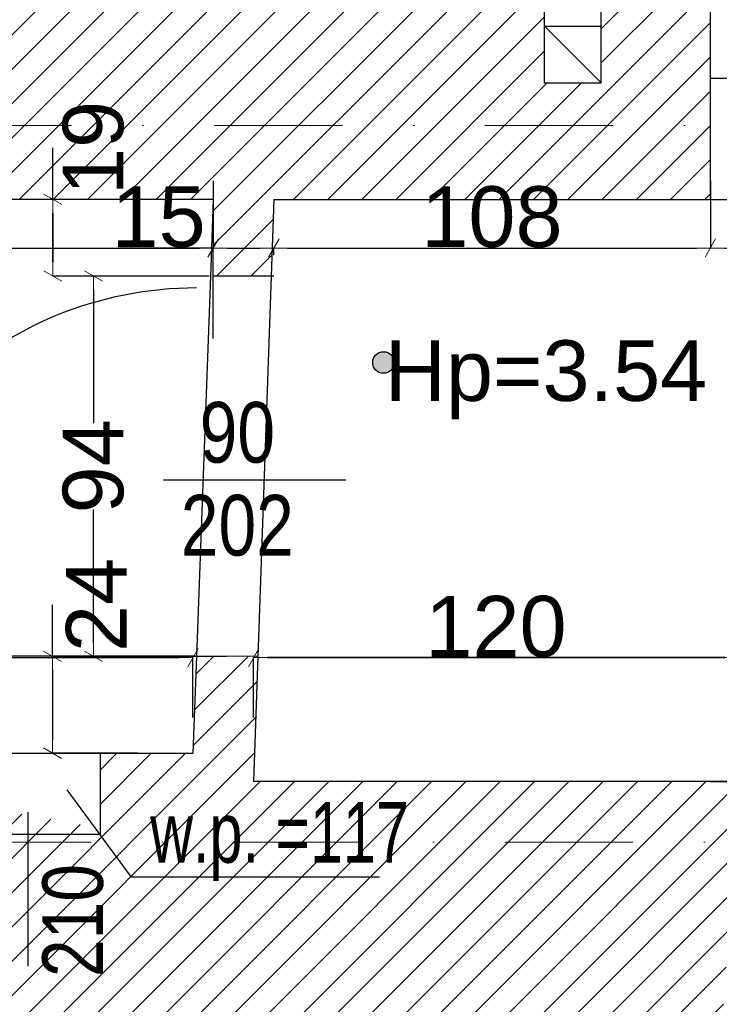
# Model space of a CAD drawing. Header units: millimetres. Extents: x 75543 to 124291, y -109148 to -86372.
# Tile 38 of 99: x 90389 to 92119, y -100656 to -98221. Entities that reach past the tile are written whole.
import ezdxf

# ---------------------------------------------------------------- set-up
doc = ezdxf.new("R2010")
doc.units = ezdxf.units.MM
doc.header["$MEASUREMENT"] = 0
doc.linetypes.add('Dot & Dashed', pattern=[670.277762, 317.5, -176.388889, 0, -176.388874])
for name, color, linetype in [('A-DRZWI', 7, 'Continuous'), ('A-WIDOK', 7, 'Continuous'), ('A-WYSOKOSCI', 7, 'Continuous'), ('DIM MALY', 7, 'Continuous'), ('Drawing & Figure', 7, 'Continuous'), ('linia nadproza', 7, 'Continuous'), ('opisy inne', 7, 'Continuous'), ('PARAPET', 7, 'Continuous'), ('podciagi', 7, 'Continuous'), ('SCIANY_KONSTR', 7, 'Continuous'), ('Structural - Bearing', 7, 'Continuous'), ('Structural - Grid', 7, 'Continuous')]:
    doc.layers.add(name, color=color, linetype=linetype)
doc.styles.add('STYL_AUTOMATYCZNY_1', font='arial.ttf')
doc.styles.add('STYL_AUTOMATYCZNY_2', font='arial.ttf')
doc.styles.add('STYL_AUTOMATYCZNY_6', font='arial.ttf', dxfattribs={"width": 0.8})
doc.styles.add('STYL_AUTOMATYCZNY_7', font='arial.ttf', dxfattribs={"width": 0.7})
doc.dimstyles.new('STYL_AUTOMATYCZNY__2', dxfattribs={"dimtxt": 150, "dimasz": 34.231941, "dimexe": 0.18, "dimexo": 3, "dimgap": 0, "dimtad": 1, "dimdec": 0, "dimlfac": 0.1, "dimzin": 0, "dimdsep": 46, "dimtxsty": 'STYL_AUTOMATYCZNY_2', "dimblk": 'ARROWHEAD_2', "dimblk1": 'ARROWHEAD_2', "dimblk2": 'ARROWHEAD_2', "dimcen": 0.09, "dimclrd": 5, "dimclre": 5, "dimclrt": 1, "dimadec": 0, "dimazin": 0, "dimtfac": 1, "dimtdec": 4, "dimtmove": 0, "dimatfit": 3, "dimfxl": 0, "dimtolj": 1, "dimtzin": 0, "dimarcsym": 0})
doc.dimstyles.new('STYL_AUTOMATYCZNY__3', dxfattribs={"dimtxt": 150, "dimasz": 34.231941, "dimexe": 0.18, "dimexo": 3, "dimgap": 0, "dimtad": 1, "dimtih": 1, "dimtoh": 1, "dimdec": 0, "dimlfac": 0.1, "dimzin": 0, "dimdsep": 46, "dimtxsty": 'STYL_AUTOMATYCZNY_2', "dimblk": 'ARROWHEAD_2', "dimblk1": 'ARROWHEAD_2', "dimblk2": 'ARROWHEAD_2', "dimcen": 0.09, "dimclrd": 5, "dimclre": 5, "dimclrt": 1, "dimadec": 0, "dimazin": 0, "dimtfac": 1, "dimtdec": 4, "dimtmove": 0, "dimatfit": 3, "dimfxl": 0, "dimtolj": 1, "dimtzin": 0, "dimarcsym": 0})
doc.dimstyles.new('STYL_AUTOMATYCZNY__6', dxfattribs={"dimtxt": 150, "dimasz": 34.231941, "dimexe": 0.18, "dimexo": 3, "dimgap": 0, "dimtad": 1, "dimtih": 1, "dimtoh": 1, "dimdec": 0, "dimlfac": 0.1, "dimzin": 0, "dimdsep": 46, "dimtxsty": 'STYL_AUTOMATYCZNY_2', "dimblk": 'ARROWHEAD_2', "dimblk1": 'ARROWHEAD_2', "dimblk2": 'ARROWHEAD_2', "dimcen": 0.09, "dimclrd": 256, "dimclre": 256, "dimclrt": 5, "dimadec": 0, "dimazin": 0, "dimtfac": 1, "dimtdec": 4, "dimtmove": 0, "dimatfit": 3, "dimfxl": 0, "dimtolj": 1, "dimtzin": 0, "dimarcsym": 0})

# ---------------------------------------------------------------- blocks, each defined once
blk = doc.blocks.new('ARROWHEAD_2')
at = {"color": 0, "linetype": 'Continuous', "lineweight": 0}
for p, q in [((0, 0), (-1, 0)), ((-0.378, -0.655), (0.378, 0.655))]:
    blk.add_line(p, q, dxfattribs=at)
blk = doc.blocks.new('*D67')
at = {"layer": 'Defpoints', "color": 0}
for p in [(90817.3, -99798.8), (90817.3, -99950.2), (89537.1, -100035.2)]:
    blk.add_point(p, dxfattribs=at)
at = {"layer": 'DIM MALY', "color": 5, "lineweight": -2}
for p, q in [((89537.1, -100032.2), (89537.1, -99798.6)), ((89571.3, -99798.8), (90783, -99798.8)), ((90817.3, -99947.2), (90817.3, -99798.6))]:
    blk.add_line(p, q, dxfattribs=at)
at = {"layer": 'DIM MALY', "color": 5, "lineweight": -2, "xscale": 34.23194115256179, "yscale": 34.23194115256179, "zscale": 34.23194115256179, "rotation": 180}
blk.add_blockref('ARROWHEAD_2', (89537.1, -99798.8), dxfattribs=at)
at = {"layer": 'DIM MALY', "color": 5, "lineweight": -2, "xscale": 34.23194115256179, "yscale": 34.23194115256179, "zscale": 34.23194115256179}
blk.add_blockref('ARROWHEAD_2', (90817.3, -99798.8), dxfattribs=at)
at = {"layer": 'DIM MALY', "color": 1, "insert": (90176.8, -99722.2), "char_height": 150, "attachment_point": 5, "style": 'STYL_AUTOMATYCZNY_2'}
blk.add_mtext('\\A1;128', dxfattribs=at)
blk = doc.blocks.new('*D72')
at = {"layer": 'Defpoints', "color": 0}
for p in [(90867.3, -98785.5), (89467.3, -99012.4), (90867.3, -99012.4)]:
    blk.add_point(p, dxfattribs=at)
at = {"layer": 'linia nadproza', "color": 254, "lineweight": -2, "true_color": 0xe8e8e8}
for p, q in [((89467.3, -99009.4), (89467.3, -98785.3)), ((89501.5, -98785.5), (90833, -98785.5)), ((90867.3, -99009.4), (90867.3, -98785.3))]:
    blk.add_line(p, q, dxfattribs=at)
at = {"layer": 'linia nadproza', "color": 254, "lineweight": -2, "true_color": 0xe8e8e8, "xscale": 34.23194115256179, "yscale": 34.23194115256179, "zscale": 34.23194115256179, "rotation": 180}
blk.add_blockref('ARROWHEAD_2', (89467.3, -98785.5), dxfattribs=at)
at = {"layer": 'linia nadproza', "color": 254, "lineweight": -2, "true_color": 0xe8e8e8, "xscale": 34.23194115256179, "yscale": 34.23194115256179, "zscale": 34.23194115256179}
blk.add_blockref('ARROWHEAD_2', (90867.3, -98785.5), dxfattribs=at)
at = {"layer": 'linia nadproza', "color": 5, "insert": (90166.9, -98708.9), "char_height": 150, "attachment_point": 5, "style": 'STYL_AUTOMATYCZNY_2'}
blk.add_mtext('\\A1;140', dxfattribs=at)
blk = doc.blocks.new('*D73')
at = {"layer": 'Defpoints', "color": 0}
for p in [(92425.5, -97255.2), (92087.4, -98665.2), (92356.7, -98665.2)]:
    blk.add_point(p, dxfattribs=at)
at = {"layer": 'DIM MALY', "color": 5, "lineweight": -2}
for p, q in [((92422.5, -97255.2), (92356.5, -97255.2)), ((92356.7, -97289.4), (92356.7, -97816.4)), ((92356.7, -98631), (92356.7, -98104.8)), ((92090.4, -98665.2), (92356.9, -98665.2))]:
    blk.add_line(p, q, dxfattribs=at)
at = {"layer": 'DIM MALY', "color": 5, "lineweight": -2, "xscale": 34.23194115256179, "yscale": 34.23194115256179, "zscale": 34.23194115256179}
for p, rotation in [((92356.7, -97255.2), 90), ((92356.7, -98665.2), 270)]:
    blk.add_blockref('ARROWHEAD_2', p, dxfattribs=dict(at, rotation=rotation))
at = {"layer": 'DIM MALY', "color": 1, "insert": (92356.7, -97960.6), "char_height": 150, "attachment_point": 5, "rotation": 90, "style": 'STYL_AUTOMATYCZNY_2'}
blk.add_mtext('\\A1;141', dxfattribs=at)
blk = doc.blocks.new('*D74')
at = {"layer": 'Defpoints', "color": 0}
for p in [(92117.4, -98665.2), (92094, -100105.2), (92356.7, -100105.2)]:
    blk.add_point(p, dxfattribs=at)
at = {"layer": 'DIM MALY', "color": 5, "lineweight": -2}
for p, q in [((92120.4, -98665.2), (92356.9, -98665.2)), ((92356.7, -98699.4), (92356.7, -99227.3)), ((92356.7, -100071), (92356.7, -99543.9)), ((92097, -100105.2), (92356.9, -100105.2))]:
    blk.add_line(p, q, dxfattribs=at)
at = {"layer": 'DIM MALY', "color": 5, "lineweight": -2, "xscale": 34.23194115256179, "yscale": 34.23194115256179, "zscale": 34.23194115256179}
for p, rotation in [((92356.7, -98665.2), 90), ((92356.7, -100105.2), 270)]:
    blk.add_blockref('ARROWHEAD_2', p, dxfattribs=dict(at, rotation=rotation))
at = {"layer": 'DIM MALY', "color": 1, "insert": (92356.7, -99385.6), "char_height": 150, "attachment_point": 5, "rotation": 90, "style": 'STYL_AUTOMATYCZNY_2'}
blk.add_mtext('\\A1;144', dxfattribs=at)
blk = doc.blocks.new('*D75')
at = {"layer": 'Defpoints', "color": 0}
for p in [(90967.3, -99798.8), (90967.3, -99950.2), (92167.3, -100105.2)]:
    blk.add_point(p, dxfattribs=at)
at = {"layer": 'DIM MALY', "color": 5, "lineweight": -2}
for p, q in [((90967.3, -99947.2), (90967.3, -99798.6)), ((92133, -99798.8), (91001.5, -99798.8)), ((92167.3, -100102.2), (92167.3, -99798.6))]:
    blk.add_line(p, q, dxfattribs=at)
at = {"layer": 'DIM MALY', "color": 5, "lineweight": -2, "xscale": 34.23194115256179, "yscale": 34.23194115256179, "zscale": 34.23194115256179, "rotation": 180}
blk.add_blockref('ARROWHEAD_2', (90967.3, -99798.8), dxfattribs=at)
at = {"layer": 'DIM MALY', "color": 5, "lineweight": -2, "xscale": 34.23194115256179, "yscale": 34.23194115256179, "zscale": 34.23194115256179}
blk.add_blockref('ARROWHEAD_2', (92167.3, -99798.8), dxfattribs=at)
at = {"layer": 'DIM MALY', "color": 1, "insert": (91566.9, -99722.2), "char_height": 150, "attachment_point": 5, "style": 'STYL_AUTOMATYCZNY_2'}
blk.add_mtext('\\A1;120', dxfattribs=at)
blk = doc.blocks.new('*D76')
at = {"layer": 'Defpoints', "color": 0}
for p in [(92167.3, -99798.8), (90967.3, -99950.2), (92167.3, -100105.2)]:
    blk.add_point(p, dxfattribs=at)
at = {"layer": 'DIM MALY', "color": 5, "lineweight": -2}
for p, q in [((90967.3, -99947.2), (90967.3, -99798.6)), ((91001.5, -99798.8), (92133, -99798.8)), ((92167.3, -100102.2), (92167.3, -99798.6))]:
    blk.add_line(p, q, dxfattribs=at)
at = {"layer": 'DIM MALY', "color": 5, "lineweight": -2, "xscale": 34.23194115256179, "yscale": 34.23194115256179, "zscale": 34.23194115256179, "rotation": 180}
blk.add_blockref('ARROWHEAD_2', (90967.3, -99798.8), dxfattribs=at)
at = {"layer": 'DIM MALY', "color": 5, "lineweight": -2, "xscale": 34.23194115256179, "yscale": 34.23194115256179, "zscale": 34.23194115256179}
blk.add_blockref('ARROWHEAD_2', (92167.3, -99798.8), dxfattribs=at)
at = {"layer": 'DIM MALY', "color": 1, "insert": (91566.9, -99722.2), "char_height": 150, "attachment_point": 5, "style": 'STYL_AUTOMATYCZNY_2'}
blk.add_mtext('\\A1;120', dxfattribs=at)
blk = doc.blocks.new('*D256')
at = {"layer": 'Defpoints', "color": 0}
for p in [(90867.3, -98665.2), (90470.5, -98855), (90860.4, -98855)]:
    blk.add_point(p, dxfattribs=at)
at = {"layer": 'DIM MALY', "color": 5, "lineweight": -2}
for p, q in [((90470.5, -98665.2), (90470.5, -98538)), ((90864.3, -98665.2), (90470.3, -98665.2)), ((90470.5, -98699.4), (90470.5, -98820.7)), ((90857.4, -98855), (90470.3, -98855))]:
    blk.add_line(p, q, dxfattribs=at)
at = {"layer": 'DIM MALY', "color": 5, "lineweight": -2, "xscale": 34.23194115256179, "yscale": 34.23194115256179, "zscale": 34.23194115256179}
for p, rotation in [((90470.5, -98665.2), 90), ((90470.5, -98855), 270)]:
    blk.add_blockref('ARROWHEAD_2', p, dxfattribs=dict(at, rotation=rotation))
at = {"layer": 'DIM MALY', "color": 1, "insert": (90571, -98538), "char_height": 150, "attachment_point": 5, "rotation": 90, "style": 'STYL_AUTOMATYCZNY_2'}
blk.add_mtext('\\A1;19', dxfattribs=at)
blk = doc.blocks.new('*D257')
at = {"layer": 'Defpoints', "color": 0}
for p in [(90571, -98855), (90860.4, -98855), (90902, -99795.6)]:
    blk.add_point(p, dxfattribs=at)
at = {"layer": 'DIM MALY', "color": 5, "lineweight": -2}
for p, q in [((90857.4, -98855), (90570.8, -98855)), ((90571, -98889.2), (90571, -99218.4)), ((90571, -99761.3), (90571, -99432.7)), ((90899, -99795.6), (90570.8, -99795.6))]:
    blk.add_line(p, q, dxfattribs=at)
at = {"layer": 'DIM MALY', "color": 5, "lineweight": -2, "xscale": 34.23194115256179, "yscale": 34.23194115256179, "zscale": 34.23194115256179}
for p, rotation in [((90571, -98855), 90), ((90571, -99795.6), 270)]:
    blk.add_blockref('ARROWHEAD_2', p, dxfattribs=dict(at, rotation=rotation))
at = {"layer": 'DIM MALY', "color": 1, "insert": (90571, -99325.5), "char_height": 150, "attachment_point": 5, "rotation": 90, "style": 'STYL_AUTOMATYCZNY_2'}
blk.add_mtext('\\A1;94', dxfattribs=at)
blk = doc.blocks.new('*D258')
at = {"layer": 'Defpoints', "color": 0}
for p in [(90470.5, -98665.2), (90867.3, -98665.2), (90860.4, -98855)]:
    blk.add_point(p, dxfattribs=at)
at = {"layer": 'DIM MALY', "color": 5, "lineweight": -2}
for p, q in [((90470.5, -98665.2), (90470.5, -98538)), ((90864.3, -98665.2), (90470.3, -98665.2)), ((90470.5, -98820.7), (90470.5, -98699.4)), ((90857.4, -98855), (90470.3, -98855))]:
    blk.add_line(p, q, dxfattribs=at)
at = {"layer": 'DIM MALY', "color": 5, "lineweight": -2, "xscale": 34.23194115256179, "yscale": 34.23194115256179, "zscale": 34.23194115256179}
for p, rotation in [((90470.5, -98665.2), 90), ((90470.5, -98855), 270)]:
    blk.add_blockref('ARROWHEAD_2', p, dxfattribs=dict(at, rotation=rotation))
at = {"layer": 'DIM MALY', "color": 1, "insert": (90571, -98538), "char_height": 150, "attachment_point": 5, "rotation": 90, "style": 'STYL_AUTOMATYCZNY_2'}
blk.add_mtext('\\A1;19', dxfattribs=at)
blk = doc.blocks.new('*D259')
at = {"layer": 'Defpoints', "color": 0}
for p in [(90902, -99795.6), (90469.5, -100035.2), (90682.9, -100035.2)]:
    blk.add_point(p, dxfattribs=at)
at = {"layer": 'DIM MALY', "color": 5, "lineweight": -2}
for p, q in [((90469.5, -99795.6), (90469.5, -99668.4)), ((90899, -99795.6), (90469.3, -99795.6)), ((90469.5, -99829.8), (90469.5, -100001)), ((90679.9, -100035.2), (90469.3, -100035.2))]:
    blk.add_line(p, q, dxfattribs=at)
at = {"layer": 'DIM MALY', "color": 5, "lineweight": -2, "xscale": 34.23194115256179, "yscale": 34.23194115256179, "zscale": 34.23194115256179}
for p, rotation in [((90469.5, -99795.6), 90), ((90469.5, -100035.2), 270)]:
    blk.add_blockref('ARROWHEAD_2', p, dxfattribs=dict(at, rotation=rotation))
at = {"layer": 'DIM MALY', "color": 1, "insert": (90577.9, -99668.4), "char_height": 150, "attachment_point": 5, "rotation": 90, "style": 'STYL_AUTOMATYCZNY_2'}
blk.add_mtext('\\A1;24', dxfattribs=at)
blk = doc.blocks.new('*D490')
at = {"layer": 'Defpoints', "color": 0}
for p in [(90867.3, -98616.2), (91017.3, -98785.5), (91017.3, -98806.2)]:
    blk.add_point(p, dxfattribs=at)
at = {"layer": 'DIM MALY', "color": 5, "lineweight": -2}
for p, q in [((90867.3, -98619.2), (90867.3, -98785.7)), ((90833, -98785.5), (90631.2, -98785.5)), ((90867.3, -98785.5), (90833, -98785.5)), ((90901.5, -98785.5), (90983, -98785.5)), ((91017.3, -98803.2), (91017.3, -98785.3))]:
    blk.add_line(p, q, dxfattribs=at)
at = {"layer": 'DIM MALY', "color": 5, "lineweight": -2, "xscale": 34.23194115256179, "yscale": 34.23194115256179, "zscale": 34.23194115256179, "rotation": 180}
blk.add_blockref('ARROWHEAD_2', (90867.3, -98785.5), dxfattribs=at)
at = {"layer": 'DIM MALY', "color": 5, "lineweight": -2, "xscale": 34.23194115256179, "yscale": 34.23194115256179, "zscale": 34.23194115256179}
blk.add_blockref('ARROWHEAD_2', (91017.3, -98785.5), dxfattribs=at)
at = {"layer": 'DIM MALY', "color": 1, "insert": (90732.1, -98708.9), "char_height": 150, "attachment_point": 5, "style": 'STYL_AUTOMATYCZNY_2'}
blk.add_mtext('\\A1;15', dxfattribs=at)
blk = doc.blocks.new('*D491')
at = {"layer": 'Defpoints', "color": 0}
for p in [(90867.3, -98616.2), (91017.3, -98785.5), (91017.3, -98806.2)]:
    blk.add_point(p, dxfattribs=at)
at = {"layer": 'DIM MALY', "color": 5, "lineweight": -2}
for p, q in [((90867.3, -98619.2), (90867.3, -98785.7)), ((90833, -98785.5), (90631.2, -98785.5)), ((90867.3, -98785.5), (90833, -98785.5)), ((90901.5, -98785.5), (90983, -98785.5)), ((91017.3, -98803.2), (91017.3, -98785.3))]:
    blk.add_line(p, q, dxfattribs=at)
at = {"layer": 'DIM MALY', "color": 5, "lineweight": -2, "xscale": 34.23194115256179, "yscale": 34.23194115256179, "zscale": 34.23194115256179, "rotation": 180}
blk.add_blockref('ARROWHEAD_2', (90867.3, -98785.5), dxfattribs=at)
at = {"layer": 'DIM MALY', "color": 5, "lineweight": -2, "xscale": 34.23194115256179, "yscale": 34.23194115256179, "zscale": 34.23194115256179}
blk.add_blockref('ARROWHEAD_2', (91017.3, -98785.5), dxfattribs=at)
at = {"layer": 'DIM MALY', "color": 1, "insert": (90732.1, -98708.9), "char_height": 150, "attachment_point": 5, "style": 'STYL_AUTOMATYCZNY_2'}
blk.add_mtext('\\A1;15', dxfattribs=at)
blk = doc.blocks.new('*D492')
at = {"layer": 'Defpoints', "color": 0}
for p in [(92097.3, -98616.2), (92097.3, -98785.5), (91017.3, -98806.2)]:
    blk.add_point(p, dxfattribs=at)
at = {"layer": 'DIM MALY', "color": 5, "lineweight": -2}
for p, q in [((92097.3, -98619.2), (92097.3, -98785.7)), ((91017.3, -98803.2), (91017.3, -98785.3)), ((91051.5, -98785.5), (92063, -98785.5))]:
    blk.add_line(p, q, dxfattribs=at)
at = {"layer": 'DIM MALY', "color": 5, "lineweight": -2, "xscale": 34.23194115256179, "yscale": 34.23194115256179, "zscale": 34.23194115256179, "rotation": 180}
blk.add_blockref('ARROWHEAD_2', (91017.3, -98785.5), dxfattribs=at)
at = {"layer": 'DIM MALY', "color": 5, "lineweight": -2, "xscale": 34.23194115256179, "yscale": 34.23194115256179, "zscale": 34.23194115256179}
blk.add_blockref('ARROWHEAD_2', (92097.3, -98785.5), dxfattribs=at)
at = {"layer": 'DIM MALY', "color": 1, "insert": (91556.9, -98708.9), "char_height": 150, "attachment_point": 5, "style": 'STYL_AUTOMATYCZNY_2'}
blk.add_mtext('\\A1;108', dxfattribs=at)
blk = doc.blocks.new('*D493')
at = {"layer": 'Defpoints', "color": 0}
for p in [(90867.3, -98616.2), (91017.3, -98785.5), (91017.3, -98806.2)]:
    blk.add_point(p, dxfattribs=at)
at = {"layer": 'DIM MALY', "color": 5, "lineweight": -2}
for p, q in [((90867.3, -98619.2), (90867.3, -98785.7)), ((90833, -98785.5), (90631.2, -98785.5)), ((90867.3, -98785.5), (90833, -98785.5)), ((90901.5, -98785.5), (90983, -98785.5)), ((91017.3, -98803.2), (91017.3, -98785.3))]:
    blk.add_line(p, q, dxfattribs=at)
at = {"layer": 'DIM MALY', "color": 5, "lineweight": -2, "xscale": 34.23194115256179, "yscale": 34.23194115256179, "zscale": 34.23194115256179, "rotation": 180}
blk.add_blockref('ARROWHEAD_2', (90867.3, -98785.5), dxfattribs=at)
at = {"layer": 'DIM MALY', "color": 5, "lineweight": -2, "xscale": 34.23194115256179, "yscale": 34.23194115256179, "zscale": 34.23194115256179}
blk.add_blockref('ARROWHEAD_2', (91017.3, -98785.5), dxfattribs=at)
at = {"layer": 'DIM MALY', "color": 1, "insert": (90732.1, -98708.9), "char_height": 150, "attachment_point": 5, "style": 'STYL_AUTOMATYCZNY_2'}
blk.add_mtext('\\A1;15', dxfattribs=at)
blk = doc.blocks.new('*D494')
at = {"layer": 'Defpoints', "color": 0}
for p in [(92097.3, -98616.2), (92097.3, -98785.5), (91017.3, -98806.2)]:
    blk.add_point(p, dxfattribs=at)
at = {"layer": 'DIM MALY', "color": 5, "lineweight": -2}
for p, q in [((92097.3, -98619.2), (92097.3, -98785.7)), ((91017.3, -98803.2), (91017.3, -98785.3)), ((91051.5, -98785.5), (92063, -98785.5))]:
    blk.add_line(p, q, dxfattribs=at)
at = {"layer": 'DIM MALY', "color": 5, "lineweight": -2, "xscale": 34.23194115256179, "yscale": 34.23194115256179, "zscale": 34.23194115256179, "rotation": 180}
blk.add_blockref('ARROWHEAD_2', (91017.3, -98785.5), dxfattribs=at)
at = {"layer": 'DIM MALY', "color": 5, "lineweight": -2, "xscale": 34.23194115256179, "yscale": 34.23194115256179, "zscale": 34.23194115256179}
blk.add_blockref('ARROWHEAD_2', (92097.3, -98785.5), dxfattribs=at)
at = {"layer": 'DIM MALY', "color": 1, "insert": (91556.9, -98708.9), "char_height": 150, "attachment_point": 5, "style": 'STYL_AUTOMATYCZNY_2'}
blk.add_mtext('\\A1;108', dxfattribs=at)
blk = doc.blocks.new('*D495')
at = {"layer": 'Defpoints', "color": 0}
for p in [(92097.3, -98616.2), (95007.3, -98785.5), (95007.3, -98890.5)]:
    blk.add_point(p, dxfattribs=at)
at = {"layer": 'DIM MALY', "color": 5, "lineweight": -2}
for p, q in [((92097.3, -98619.2), (92097.3, -98785.7)), ((92131.5, -98785.5), (94973, -98785.5)), ((95007.3, -98887.5), (95007.3, -98785.3))]:
    blk.add_line(p, q, dxfattribs=at)
at = {"layer": 'DIM MALY', "color": 5, "lineweight": -2, "xscale": 34.23194115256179, "yscale": 34.23194115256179, "zscale": 34.23194115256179, "rotation": 180}
blk.add_blockref('ARROWHEAD_2', (92097.3, -98785.5), dxfattribs=at)
at = {"layer": 'DIM MALY', "color": 5, "lineweight": -2, "xscale": 34.23194115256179, "yscale": 34.23194115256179, "zscale": 34.23194115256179}
blk.add_blockref('ARROWHEAD_2', (95007.3, -98785.5), dxfattribs=at)
at = {"layer": 'DIM MALY', "color": 1, "insert": (93551.9, -98708.9), "char_height": 150, "attachment_point": 5, "style": 'STYL_AUTOMATYCZNY_2'}
blk.add_mtext('\\A1;291', dxfattribs=at)
blk = doc.blocks.new('*D937')
at = {"layer": 'Defpoints', "color": 0}
for p in [(92167.3, -99798.8), (90967.3, -99950.2), (92167.3, -100105.2)]:
    blk.add_point(p, dxfattribs=at)
at = {"layer": 'DIM MALY', "color": 5, "lineweight": -2}
for p, q in [((90967.3, -99947.2), (90967.3, -99798.6)), ((91001.5, -99798.8), (92133, -99798.8)), ((92167.3, -100102.2), (92167.3, -99798.6))]:
    blk.add_line(p, q, dxfattribs=at)
at = {"layer": 'DIM MALY', "color": 5, "lineweight": -2, "xscale": 34.23194115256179, "yscale": 34.23194115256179, "zscale": 34.23194115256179, "rotation": 180}
blk.add_blockref('ARROWHEAD_2', (90967.3, -99798.8), dxfattribs=at)
at = {"layer": 'DIM MALY', "color": 5, "lineweight": -2, "xscale": 34.23194115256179, "yscale": 34.23194115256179, "zscale": 34.23194115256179}
blk.add_blockref('ARROWHEAD_2', (92167.3, -99798.8), dxfattribs=at)
at = {"layer": 'DIM MALY', "color": 1, "insert": (91566.9, -99722.2), "char_height": 150, "attachment_point": 5, "style": 'STYL_AUTOMATYCZNY_2'}
blk.add_mtext('\\A1;120', dxfattribs=at)
blk = doc.blocks.new('*D992')
at = {"layer": 'Defpoints', "color": 0}
for p in [(87897.3, -89541.9), (95367.3, -89539.7), (95367.3, -107560.1)]:
    blk.add_point(p, dxfattribs=at)
at = {"layer": 'DIM MALY', "color": 5, "lineweight": -2}
for p, q in [((87897.3, -89544.9), (87897.3, -107560.3)), ((95367.3, -89542.7), (95367.3, -107560.3)), ((87931.5, -107560.1), (95333, -107560.1))]:
    blk.add_line(p, q, dxfattribs=at)
at = {"layer": 'DIM MALY', "color": 5, "lineweight": -2, "xscale": 34.23194115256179, "yscale": 34.23194115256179, "zscale": 34.23194115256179, "rotation": 180}
blk.add_blockref('ARROWHEAD_2', (87897.3, -107560.1), dxfattribs=at)
at = {"layer": 'DIM MALY', "color": 5, "lineweight": -2, "xscale": 34.23194115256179, "yscale": 34.23194115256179, "zscale": 34.23194115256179}
blk.add_blockref('ARROWHEAD_2', (95367.3, -107560.1), dxfattribs=at)
at = {"layer": 'DIM MALY', "color": 1, "insert": (91631.9, -107485.1), "char_height": 150, "attachment_point": 5, "style": 'STYL_AUTOMATYCZNY_2'}
blk.add_mtext('\\A1;747', dxfattribs=at)

msp = doc.modelspace()

# ---------------------------------------------------------------- hatches: boundary and pattern name
at = {"layer": 'A-WYSOKOSCI'}
msp.add_hatch(color=256, dxfattribs=at).paths.add_polyline_path([(91315.4, -99068.7, 1), (91262, -99068.7, 1)])
at = {"layer": 'Drawing & Figure'}
h = msp.add_hatch(dxfattribs=at)
h.set_pattern_fill('Common_Brick_0003', color=256, style=0, pattern_type=2)
h.set_pattern_definition([(45, (0, 0), (-42.426407, 42.426407), [])])
h.paths.add_polyline_path([(80306.7, -98345.2), (80246.7, -98345.2), (80246.7, -98360.2), (80259.7, -98360.2), (80259.7, -98372.2, -0.371445), (80272.7, -98388.1), (80272.7, -98460.5, 0.436052), (80282.7, -98470.2), (80282.7, -98485.2), (80306.7, -98485.2), (80627.3, -98485.2), (80986, -98343.5), (80986, -98085.2), (81896, -98085.2), (81896, -97887.4), (81901.6, -97887.4), (83046, -97887.4), (83046, -98085.2), (87627.3, -98085.2), (87627.3, -98665.2), (88570.8, -98665.2), (88570.8, -98281.5), (89393.7, -98281.5), (89393.7, -98665.2), (90867.3, -98665.2), (90867.3, -98855.2), (91010.7, -98855.2), (91010.7, -98855), (91017.3, -98665.2), (92097.3, -98665.2), (92097.3, -98365.2), (92097.3, -98095.2), (92133, -97255.2), (92461.7, -97256.4), (95007.3, -97265.2), (95007.3, -98890.5), (95007.3, -99595.2), (95287.3, -99595.2), (95287.3, -99735.2), (95007.3, -99735.2), (95007.3, -100105.2), (94357.3, -100105.2), (92997.3, -100105.2), (93088.5, -100675.2), (92167.3, -100675.2), (92128.5, -100675.2), (92167.3, -100105.2), (90967.3, -100105.2), (90978, -99795.6), (90826, -99795.5), (90817.3, -100035.2), (90587.3, -100035.2), (90587.3, -100220.1), (90237.3, -100158.5), (90237.3, -100035.2), (89537.1, -100035.2), (89537.1, -100035.2), (89537.1, -100011, 0.414287), (89533.1, -100007), (89459, -100007), (89459, -100035.2), (89423.3, -100035.2), (89423.3, -100138.2), (89459, -100138.2), (89459, -100165.2), (89507.3, -100165.2), (89487.3, -100774.1), (89666.5, -100774.1), (89687.8, -100774), (89687.8, -101430.2), (89687.8, -101978.1), (89687.8, -102684), (89677.3, -102684), (89677.3, -102684.1), (88247.3, -102684.1), (88247.3, -102194.7), (88247.3, -102194.7), (88247.3, -102197.7), (88117.3, -102197.7), (88117.3, -102197.5), (87524.3, -102209.9), (87527.3, -102949.1), (88137.3, -102938.9), (88267.3, -102938.9), (88267.3, -102835.5), (89647.3, -102835.5), (89647.3, -103312.4), (89647.3, -104725.5), (89267.3, -104725.5), (89177.3, -105075.5), (89177.3, -105485.5), (89177.3, -105509.5), (89192.3, -105509.5, 0.436052), (89202, -105519.5), (89274.4, -105519.5, -0.371445), (89290.3, -105532.5), (89302.3, -105532.5), (89302.3, -105545.5), (89317.3, -105545.5), (89317.3, -105485.5), (89972.3, -105485.5), (90037.3, -105485.5), (90037.3, -105475.2), (90047.3, -105475.2, -0.334097), (90067.9, -105446.2), (90078.6, -105442, 0.270785), (90124.3, -105390.9), (90136.9, -105390.9), (90136.9, -105340.5), (90366.5, -105275.5), (90366.5, -105005.5), (90363, -104885.5), (90358.4, -104725.5), (89988.4, -104725.5), (89988.4, -103312.4), (89988.4, -101978.1), (89988.4, -101430.2), (89988.4, -100774.2), (94357.3, -100756.7), (95017.3, -100754.1), (95016.1, -101260.5), (95296.1, -101260.5), (95296.1, -101400.5), (95016.1, -101400.5), (95016.2, -101430.2), (95017.3, -103065.3), (95147.3, -103065.3), (95726.7, -103065.5), (95736.5, -101430.2), (95747.1, -99665.5), (96597.1, -99666.9), (96597.2, -98956.9), (95587.3, -98955.2), (95587.2, -98955.2), (95587.3, -98890.5), (95591.6, -96695.2), (95187.3, -96678.8), (95057.3, -96678.8), (95057.3, -97105.2), (92461.7, -97087), (92207.3, -97085.2), (92207.3, -96685.2), (91987, -96684.7), (91967.3, -98095.2), (91827.3, -98096.7), (91827.3, -98096.8), (91827.3, -98352.1), (91827.3, -98376.7), (91687.3, -98376.7), (91687.3, -98098.1), (88287.3, -98133.7), (88287.3, -96675.2), (87616, -96656.2), (87616, -97545.2), (81526, -97565.2), (81526, -96685.2), (81286, -96545.2), (81086, -96545.2), (80856, -96545.2), (80832, -96545.2), (80832, -96560.2, 0.436052), (80822, -96570), (80822, -96642.3, -0.371445), (80809, -96658.2), (80809, -96670.2), (80796, -96670.2), (80796, -96685.2), (80856, -96685.2), (80856, -96800.8), (80856, -97495.2), (80306.7, -97495.2)])

# ---------------------------------------------------------------- linework, layer by layer
at = {"layer": 'A-DRZWI'}
for p, q in [((91195.5, -99360.2), (90744.5, -99360.2)), ((90408.6, -100180.7), (90408.6, -100561.7)), ((90408.6, -100180.7), (90408.6, -100561.7))]:
    msp.add_line(p, q, dxfattribs=at)
msp.add_lwpolyline([(90826, -99795.5), (89914, -99795.5, -0.41431), (90826.3, -98883.5)], format="xyb", dxfattribs=at)
at = {"layer": 'A-WIDOK'}
for q in [(91827.3, -98236.7), (91827.3, -98376.7)]:
    msp.add_line((91687.3, -98236.7), q, dxfattribs=at)
at = {"layer": 'A-WYSOKOSCI'}
msp.add_circle((91288.7, -99068.7), 26.7, dxfattribs=at)
at = {"layer": 'linia nadproza'}
for p, q in [((90860.4, -98855), (90826, -99795.5)), ((91010.7, -98855), (90978, -99795.6))]:
    msp.add_line(p, q, dxfattribs=at)
at = {"layer": 'PARAPET'}
for p, q in [((90665.2, -100341.9), (90506.2, -100125.4)), ((91278.8, -100341.9), (90665.2, -100341.9))]:
    msp.add_line(p, q, dxfattribs=at)
at = {"layer": 'podciagi'}
for p, q in [((92096.6, -98365.2), (95007.3, -98365.2)), ((92096.6, -98665.2), (95007.3, -98665.2))]:
    msp.add_line(p, q, dxfattribs=at)
at = {"layer": 'SCIANY_KONSTR'}
for p, q in [((91687.3, -98376.7), (91687.3, -98096.7)), ((91827.3, -98376.7), (91827.3, -98096.7)), ((91687.3, -98376.7), (91827.3, -98376.7)), ((90587.3, -100035.2), (90587.3, -100235.2)), ((90237.3, -100235.2), (90587.3, -100235.2))]:
    msp.add_line(p, q, dxfattribs=at)
at = {"layer": 'Structural - Bearing'}
for p, q in [((92097.3, -98665.2), (92097.3, -98095.2)), ((90867.3, -98665.2), (89393.7, -98665.2)), ((90867.3, -98665.2), (90860.4, -98855)), ((91017.3, -98665.2), (91010.7, -98855)), ((91017.3, -98665.2), (92097.3, -98665.2)), ((91017.3, -98855.2), (90867.3, -98855.2)), ((90826, -99795.5), (90817.3, -100035.2)), ((90978, -99795.6), (90826, -99795.5)), ((90978, -99795.6), (90967.3, -100105.2)), ((90237.3, -100035.2), (90587.3, -100035.2)), ((90587.3, -100035.2), (90817.3, -100035.2)), ((92167.3, -100105.2), (90967.3, -100105.2))]:
    msp.add_line(p, q, dxfattribs=at)
at = {"layer": 'Structural - Grid', "linetype": 'Dot & Dashed', "lineweight": 15}
for p, q in [((120683.4, -98482.5), (78814.7, -98482.5)), ((118721.3, -100254.9), (80776.9, -100254.9))]:
    msp.add_line(p, q, dxfattribs=at)

# ---------------------------------------------------------------- texts
at = {"layer": 'A-WYSOKOSCI', "insert": (91690.7, -99111.4), "char_height": 150, "attachment_point": 5, "style": 'STYL_AUTOMATYCZNY_1'}
msp.add_mtext('\\A1;{\\pqc;\\fArial|b0|i0|c238|p0;\\W1.000000;Hp=3.54}', dxfattribs=at)
at = {"layer": 'opisy inne', "char_height": 150, "attachment_point": 5, "style": 'STYL_AUTOMATYCZNY_6'}
for s, insert in [('\\A1;{\\pqc;\\fArial|b0|i0|c238|p0;\\W0.800000;90}', (90927, -99242.5)), ('\\A1;{\\pqc;\\fArial|b0|i0|c238|p0;\\W0.800000;202}', (90927, -99472.3))]:
    msp.add_mtext(s, dxfattribs=dict(at, insert=insert))
at = {"layer": 'opisy inne', "insert": (90520.6, -100449.2), "char_height": 150, "attachment_point": 5, "rotation": 90, "style": 'STYL_AUTOMATYCZNY_6'}
msp.add_mtext('\\A1;{\\pqc;\\fArial|b0|i0|c238|p0;\\W0.800000;210}', dxfattribs=at)
at = {"layer": 'PARAPET', "insert": (90711.4, -100351.4), "char_height": 150, "attachment_point": 7, "style": 'STYL_AUTOMATYCZNY_7'}
msp.add_mtext('\\A1;{\\pql;\\fArial|b0|i0|c238|p0;\\W0.700000;w.p. =117}', dxfattribs=at)

# ---------------------------------------------------------------- dimensions: what is measured, and where the dimension line sits
at = {"layer": 'DIM MALY'}
for base, p1, p2, picture, middle in [((95367.3, -107560.1), (87897.3, -89541.9), (95367.3, -89539.7), '*D992', (91631.9, -107560.1)), ((91017.3, -98785.5), (90867.3, -98616.2), (91017.3, -98806.2), '*D490', (90732.1, -98785.5)), ((91017.3, -98785.5), (90867.3, -98616.2), (91017.3, -98806.2), '*D491', (90732.1, -98785.5)), ((91017.3, -98785.5), (90867.3, -98616.2), (91017.3, -98806.2), '*D493', (90732.1, -98785.5)), ((92097.3, -98785.5), (91017.3, -98806.2), (92097.3, -98616.2), '*D492', (91556.9, -98785.5)), ((92097.3, -98785.5), (91017.3, -98806.2), (92097.3, -98616.2), '*D494', (91556.9, -98785.5)), ((95007.3, -98785.5), (92097.3, -98616.2), (95007.3, -98890.5), '*D495', (93551.9, -98785.5)), ((90817.3, -99798.8), (89537.1, -100035.2), (90817.3, -99950.2), '*D67', (90176.8, -99798.8)), ((92167.3, -99798.8), (90967.3, -99950.2), (92167.3, -100105.2), '*D76', (91566.9, -99798.8)), ((92167.3, -99798.8), (90967.3, -99950.2), (92167.3, -100105.2), '*D937', (91566.9, -99798.8))]:
    dim = msp.add_linear_dim(base=base, p1=p1, p2=p2, dimstyle='STYL_AUTOMATYCZNY__3', dxfattribs=at)
    dim.commit()
    dim.dimension.update_dxf_attribs({"geometry": picture, "text_midpoint": middle, "dimtype": 160})
for base, p1, p2, angle, picture, middle in [((92356.7, -98665.2), (92425.5, -97255.2), (92087.4, -98665.2), 270, '*D73', (92356.7, -97960.6)), ((90470.5, -98855), (90867.3, -98665.2), (90860.4, -98855), 270, '*D256', (90571, -98538)), ((90470.5, -98665.2), (90860.4, -98855), (90867.3, -98665.2), 90, '*D258', (90571, -98538)), ((92356.7, -100105.2), (92117.4, -98665.2), (92094, -100105.2), 270, '*D74', (92356.7, -99385.6)), ((90571, -98855), (90902, -99795.6), (90860.4, -98855), 90, '*D257', (90571, -99325.5)), ((90469.5, -100035.2), (90902, -99795.6), (90682.9, -100035.2), 270, '*D259', (90577.9, -99668.4))]:
    dim = msp.add_linear_dim(base=base, p1=p1, p2=p2, angle=angle, dimstyle='STYL_AUTOMATYCZNY__2', dxfattribs=at)
    dim.commit()
    dim.dimension.update_dxf_attribs({"geometry": picture, "text_midpoint": middle, "dimtype": 160, "text_rotation": 90})
dim = msp.add_linear_dim(base=(90967.3, -99798.8), p1=(92167.3, -100105.2), p2=(90967.3, -99950.2), angle=180, dimstyle='STYL_AUTOMATYCZNY__3', dxfattribs=at)
dim.commit()
dim.dimension.update_dxf_attribs({"geometry": '*D75', "text_midpoint": (91566.9, -99798.8), "dimtype": 160})
at = {"layer": 'linia nadproza'}
dim = msp.add_linear_dim(base=(90867.3, -98785.5), p1=(89467.3, -99012.4), p2=(90867.3, -99012.4), dimstyle='STYL_AUTOMATYCZNY__6', dxfattribs=at)
dim.commit()
dim.dimension.update_dxf_attribs({"geometry": '*D72', "text_midpoint": (90166.9, -98785.5), "dimtype": 160})

doc.saveas('drawing.dxf')
